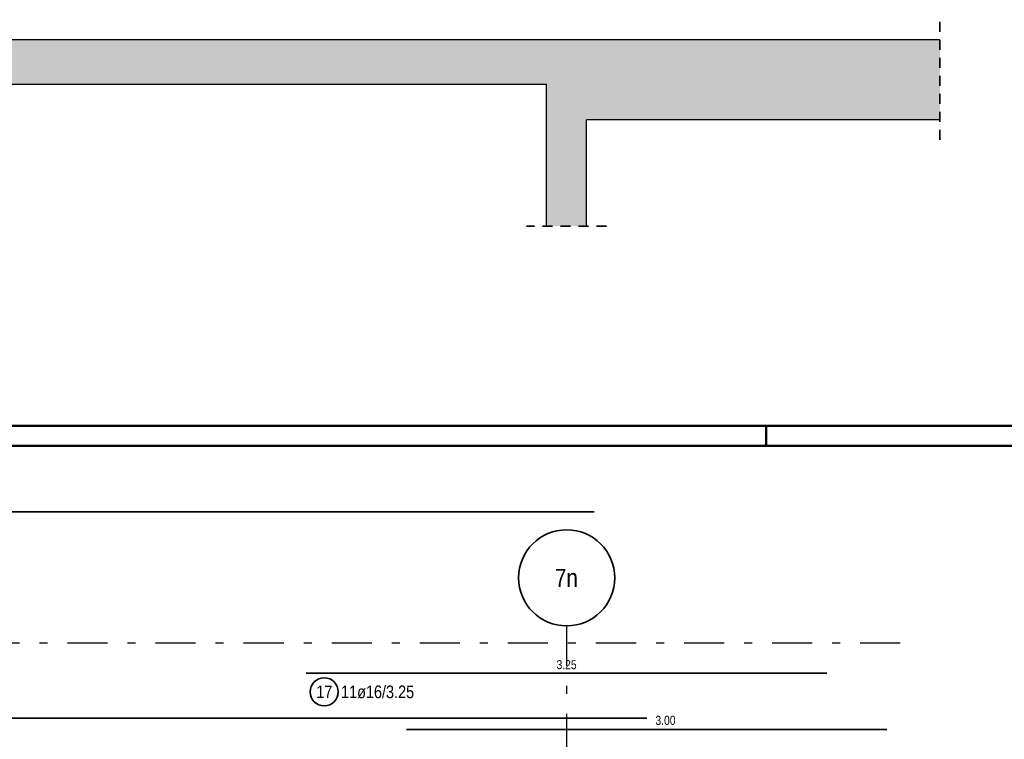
# Model space of a CAD drawing. Header units: millimetres. Extents: x -5 to 113, y -26 to 51.
# Tile 21 of 31: x 38 to 50, y 38 to 47. Entities that reach past the tile are written whole.
import ezdxf
from ezdxf.enums import TextEntityAlignment as Align

# ---------------------------------------------------------------- set-up
doc = ezdxf.new("R2010")
doc.units = ezdxf.units.MM
doc.linetypes.add('DASHDOTX2', pattern=[2, 1, -0.5, 0, -0.5])
doc.linetypes.add('HIDDEN', pattern=[0.375, 0.25, -0.125])
for name, color, linetype, lineweight in [('Achsen', 7, 'Continuous', 20), ('Mattenbewehrung', 7, 'Continuous', 20), ('Schraffuren', 7, 'Continuous', 20), ('Stabstahl', 7, 'Continuous', 20)]:
    doc.layers.add(name, color=color, linetype=linetype, lineweight=lineweight)
doc.styles.add('Arial Narrow', font='ARIALN.TTF')

msp = doc.modelspace()

# ---------------------------------------------------------------- hatches: boundary and pattern name
at = {"layer": 'Schraffuren', "lineweight": 13, "true_color": 0xd7ffd7}
for points in [[(7.866531, 46.31012), (44.756532, 46.310105), (44.756532, 46.870105), (7.866531, 46.87012)], [(44.756532, 45.87012), (49.668539, 45.87012), (49.668539, 46.870105), (44.756532, 46.870105)], [(44.756532, 44.542255), (45.256532, 44.542255), (45.256532, 45.87012), (44.756532, 45.87012)]]:
    msp.add_hatch(color=254, dxfattribs=at).paths.add_polyline_path(points)

# ---------------------------------------------------------------- linework, layer by layer
at = {"color": 2, "linetype": 'HIDDEN', "lineweight": 35, "ltscale": 0.5}
for p, q in [((49.668539, 45.62012), (49.668539, 47.12012)), ((45.506532, 44.542255), (44.506532, 44.542255))]:
    msp.add_line(p, q, dxfattribs=at)
at = {"color": 4, "linetype": 'Continuous', "lineweight": 50}
for p, q in [((95, 42.05), (0, 42.05)), ((94.75, 41.8), (1, 41.8))]:
    msp.add_line(p, q, dxfattribs=at)
at = {"color": 4, "linetype": 'Continuous', "lineweight": 50, "ltscale": 0.2}
msp.add_line((47.5, 42.05), (47.5, 41.8), dxfattribs=at)
at = {"layer": 'Achsen', "color": 3, "linetype": 'DASHDOTX2', "lineweight": 25, "ltscale": 0.5}
for p, q in [((45.007324, 39.55094), (45.007324, -6.857)), ((3.573324, 39.340196), (49.410516, 39.340196))]:
    msp.add_line(p, q, dxfattribs=at)
at = {"layer": 'Achsen', "color": 2, "linetype": 'Continuous', "lineweight": 35}
msp.add_circle((45.007324, 40.15094), 0.6, dxfattribs=at)
at = {"layer": 'Mattenbewehrung', "color": 3, "linetype": 'Continuous', "lineweight": 25}
for p, q in [((44.756532, 46.870105), (7.866531, 46.870105)), ((49.668539, 46.870105), (44.756532, 46.870105)), ((44.756532, 46.310105), (10.366532, 46.310105)), ((44.756532, 45.87012), (44.756532, 46.31012)), ((44.756532, 44.542255), (44.756532, 45.87012)), ((49.668539, 45.87012), (45.256532, 45.87012)), ((45.256532, 44.542255), (45.256532, 45.87012))]:
    msp.add_line(p, q, dxfattribs=at)
at = {"layer": 'Stabstahl', "color": 2, "linetype": 'Continuous', "lineweight": 35, "ltscale": 0.5}
for p, q in [((29.652808, 40.975586), (45.352808, 40.975586)), ((48.254524, 38.960384), (41.754524, 38.960384)), ((46.00902, 38.397636), (28.90902, 38.397636)), ((43.007324, 38.259264), (49.007324, 38.259264))]:
    msp.add_line(p, q, dxfattribs=at)
msp.add_circle((41.979521, 38.727444), 0.175, dxfattribs=at)

# ---------------------------------------------------------------- texts
at = {"layer": 'Achsen', "color": 4, "lineweight": 50, "style": 'Arial Narrow'}
msp.add_text('7n', height=0.225, dxfattribs=at).set_placement((45.004124, 40.15094), align=Align.MIDDLE_CENTER)
at = {"layer": 'Stabstahl', "color": 3, "lineweight": 25, "char_height": 0.1125, "attachment_point": 1, "line_spacing_factor": 0.9, "style": 'Arial Narrow'}
for s, insert in [('3.25', (44.880774, 39.122884)), ('3.00', (46.116123, 38.427879))]:
    msp.add_mtext(s, dxfattribs=dict(at, insert=insert))
at = {"layer": 'Stabstahl', "color": 2, "lineweight": 35, "char_height": 0.1575, "attachment_point": 1, "line_spacing_factor": 0.9, "style": 'Arial Narrow'}
for s, insert in [('17', (41.880296, 38.806194)), ('11ø16/3.25', (42.189521, 38.806194))]:
    msp.add_mtext(s, dxfattribs=dict(at, insert=insert))

doc.saveas('drawing.dxf')
